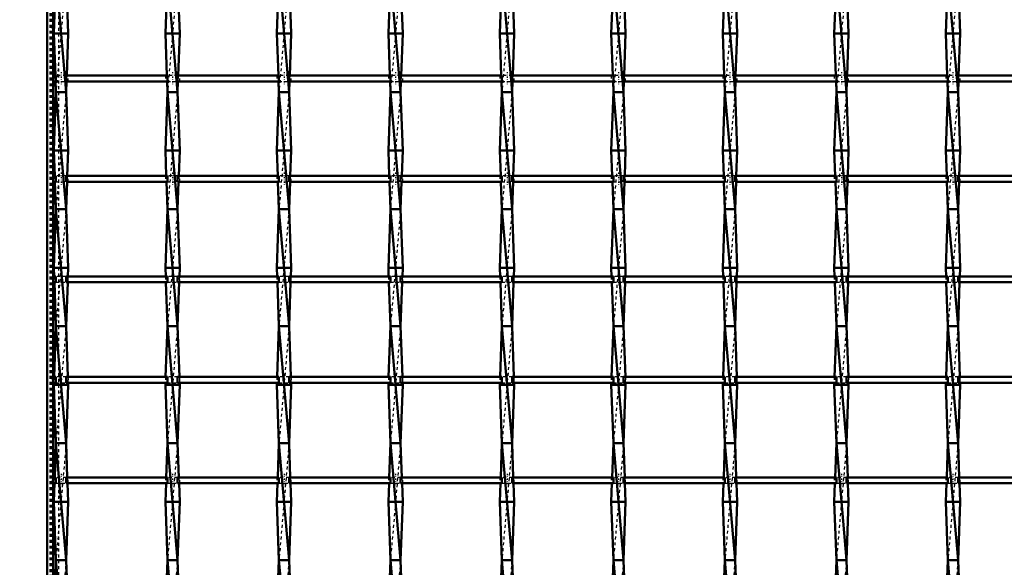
# Model space of a CAD drawing. Header units: millimetres. Extents: x -846 to 532, y -500 to 878.
# Tile 4 of 25: x -509 to -173, y -304 to -117. Entities that reach past the tile are written whole.
import ezdxf

# ---------------------------------------------------------------- set-up
doc = ezdxf.new("R2010")
doc.units = ezdxf.units.MM
doc.linetypes.add('Center', pattern=[1.5, 0.45, -0.5, 0.05, -0.5])
doc.linetypes.add('Dashed', pattern=[2, 1, -1])
for name, color, linetype, lineweight in [('2d ConnectionPoints', 7, 'Continuous', 50), ('AM_0', 7, 'Continuous', 50), ('AM_5', 3, 'Continuous', 25), ('AM_7', 7, 'Center', 25), ('AM_9', 6, 'Dashed', 25)]:
    doc.layers.add(name, color=color, linetype=linetype, lineweight=lineweight)
doc.dimstyles.new('ISO-25', dxfattribs={"dimtxt": 2.5, "dimasz": 2.5, "dimexe": 1.25, "dimexo": 0.625, "dimtad": 1, "dimtxsty": 'Standard', "dimcen": 2.5, "dimadec": 0, "dimazin": 0, "dimtfac": 1, "dimtmove": 0, "dimatfit": 3, "dimfxl": 1, "dimarcsym": 0})

# ---------------------------------------------------------------- blocks, each defined once
blk = doc.blocks.new('3_jmf7zim00uh4y213qtrdlx7em________0_in_LSSP23034382111000100035010_4')
at = {"layer": 'AM_0'}
for p, q in [((-497.1, -103.99), (-497.75, -122)), ((-497.03, -101.99), (-493.57, -142)), ((-493.5, -103.99), (-492.85, -122)), ((-492.85, -122), (-497.75, -122)), ((-497.75, -122), (-497.24, -136.32)), ((-492.85, -122), (-493.36, -136.32)), ((-497.16, -138.32), (-497.03, -142)), ((-493.44, -138.32), (-493.57, -142)), ((-497.03, -142), (-497.75, -162)), ((-493.57, -142), (-497.03, -142)), ((-497.03, -142), (-493.57, -182)), ((-493.57, -142), (-492.85, -162)), ((-497.75, -162), (-497.44, -170.65)), ((-492.85, -162), (-497.75, -162)), ((-492.85, -162), (-493.16, -170.65)), ((-497.37, -172.65), (-497.03, -182)), ((-493.23, -172.65), (-493.57, -182)), ((-497.03, -182), (-497.75, -202)), ((-493.57, -182), (-497.03, -182)), ((-497.03, -182), (-493.57, -222)), ((-493.57, -182), (-492.85, -202)), ((-492.85, -202), (-497.75, -202)), ((-497.75, -202), (-497.64, -204.98)), ((-492.85, -202), (-492.96, -204.98)), ((-497.57, -206.98), (-497.03, -222)), ((-493.03, -206.98), (-493.57, -222)), ((-497.03, -222), (-497.65, -239.31)), ((-493.57, -222), (-497.03, -222)), ((-497.03, -222), (-493.57, -262)), ((-493.57, -222), (-492.95, -239.31)), ((-497.73, -241.31), (-497.75, -242)), ((-497.75, -242), (-497.03, -262)), ((-492.85, -242), (-497.75, -242)), ((-492.85, -242), (-493.57, -262)), ((-492.87, -241.31), (-492.85, -242)), ((-497.03, -262), (-497.45, -273.64)), ((-497.03, -262), (-493.57, -302)), ((-493.57, -262), (-497.03, -262)), ((-493.57, -262), (-493.15, -273.64)), ((-497.52, -275.64), (-497.75, -282)), ((-493.08, -275.64), (-492.85, -282)), ((-492.85, -282), (-497.75, -282)), ((-497.75, -282), (-497.03, -302)), ((-492.85, -282), (-493.57, -302)), ((-497.03, -302), (-497.25, -307.97)), ((-497.03, -302), (-493.57, -342)), ((-493.57, -302), (-497.03, -302)), ((-493.57, -302), (-493.35, -307.97))]:
    blk.add_line(p, q, dxfattribs=at)
at = {"layer": 'AM_9'}
for p, q in [((-493.57, -102), (-497.03, -142)), ((-497.24, -136.32), (-497.16, -138.32)), ((-493.36, -136.32), (-493.44, -138.32)), ((-493.57, -142), (-497.03, -182)), ((-497.44, -170.65), (-497.37, -172.65)), ((-493.16, -170.65), (-493.23, -172.65)), ((-493.57, -182), (-497.03, -222)), ((-497.64, -204.98), (-497.57, -206.98)), ((-492.96, -204.98), (-493.03, -206.98)), ((-493.57, -222), (-497.03, -262)), ((-497.65, -239.31), (-497.73, -241.31)), ((-492.95, -239.31), (-492.87, -241.31)), ((-493.57, -262), (-497.03, -302)), ((-497.45, -273.64), (-497.52, -275.64)), ((-493.15, -273.64), (-493.08, -275.64)), ((-493.57, -302), (-497.03, -342))]:
    blk.add_line(p, q, dxfattribs=at)
blk = doc.blocks.new('4_0ent8qy65j3mjumj5evp2ehra________0_in_LSSP23034382111000100035010_4')
at = {"layer": 'AM_0'}
for p, q in [((-459, -103.99), (-459.65, -122)), ((-458.93, -102), (-455.47, -142)), ((-455.4, -103.99), (-454.75, -122)), ((-459.65, -122), (-459.14, -136.32)), ((-454.75, -122), (-459.65, -122)), ((-454.75, -122), (-455.26, -136.32)), ((-459.06, -138.32), (-458.93, -142)), ((-455.34, -138.32), (-455.47, -142)), ((-458.93, -142), (-459.65, -162)), ((-458.93, -142), (-455.47, -182)), ((-455.47, -142), (-458.93, -142)), ((-455.47, -142), (-454.75, -162)), ((-459.65, -162), (-459.34, -170.65)), ((-454.75, -162), (-459.65, -162)), ((-454.75, -162), (-455.06, -170.65)), ((-459.27, -172.65), (-458.93, -182)), ((-455.13, -172.65), (-455.47, -182)), ((-458.93, -182), (-459.65, -202)), ((-458.93, -182), (-455.47, -222)), ((-455.47, -182), (-458.93, -182)), ((-455.47, -182), (-454.75, -202)), ((-459.65, -202), (-459.54, -204.98)), ((-454.75, -202), (-459.65, -202)), ((-454.75, -202), (-454.86, -204.98)), ((-459.47, -206.98), (-458.93, -222)), ((-454.93, -206.98), (-455.47, -222)), ((-458.93, -222), (-459.55, -239.31)), ((-455.47, -222), (-458.93, -222)), ((-458.93, -222), (-455.47, -262)), ((-455.47, -222), (-454.85, -239.31)), ((-459.63, -241.31), (-459.65, -242)), ((-459.65, -242), (-458.93, -262)), ((-454.75, -242), (-459.65, -242)), ((-454.75, -242), (-455.47, -262)), ((-454.77, -241.31), (-454.75, -242)), ((-458.93, -262), (-459.35, -273.64)), ((-458.93, -262), (-455.47, -302)), ((-455.47, -262), (-458.93, -262)), ((-455.47, -262), (-455.05, -273.64)), ((-459.42, -275.64), (-459.65, -282)), ((-454.98, -275.64), (-454.75, -282)), ((-454.75, -282), (-459.65, -282)), ((-459.65, -282), (-458.93, -302)), ((-454.75, -282), (-455.47, -302)), ((-458.93, -302), (-459.15, -307.97)), ((-458.93, -302), (-455.47, -342)), ((-455.47, -302), (-458.93, -302)), ((-455.47, -302), (-455.25, -307.97))]:
    blk.add_line(p, q, dxfattribs=at)
at = {"layer": 'AM_9'}
for p, q in [((-455.47, -102), (-458.93, -142)), ((-459.14, -136.32), (-459.06, -138.32)), ((-455.26, -136.32), (-455.34, -138.32)), ((-455.47, -142), (-458.93, -182)), ((-459.34, -170.65), (-459.27, -172.65)), ((-455.06, -170.65), (-455.13, -172.65)), ((-455.47, -182), (-458.93, -222)), ((-459.54, -204.98), (-459.47, -206.98)), ((-454.86, -204.98), (-454.93, -206.98)), ((-455.47, -222), (-458.93, -262)), ((-459.55, -239.31), (-459.63, -241.31)), ((-454.85, -239.31), (-454.77, -241.31)), ((-455.47, -262), (-458.93, -302)), ((-459.35, -273.64), (-459.42, -275.64)), ((-455.05, -273.64), (-454.98, -275.64)), ((-455.47, -302), (-458.93, -342))]:
    blk.add_line(p, q, dxfattribs=at)
blk = doc.blocks.new('5_xgnts8r4yzye22ken94gie0fa________0_in_LSSP23034382111000100035010_4')
at = {"layer": 'AM_0'}
for p, q in [((-420.9, -103.99), (-421.55, -122)), ((-420.83, -102), (-417.37, -142)), ((-417.3, -103.99), (-416.65, -122)), ((-416.65, -122), (-421.55, -122)), ((-421.55, -122), (-421.04, -136.32)), ((-416.65, -122), (-417.16, -136.32)), ((-420.96, -138.32), (-420.83, -142)), ((-417.24, -138.32), (-417.37, -142)), ((-420.83, -142), (-421.55, -162)), ((-420.83, -142), (-417.37, -182)), ((-417.37, -142), (-420.83, -142)), ((-417.37, -142), (-416.65, -162)), ((-416.65, -162), (-421.55, -162)), ((-421.55, -162), (-421.24, -170.65)), ((-416.65, -162), (-416.96, -170.65)), ((-421.17, -172.65), (-420.83, -182)), ((-417.03, -172.65), (-417.37, -182)), ((-420.83, -182), (-421.55, -202)), ((-417.37, -182), (-420.83, -182)), ((-420.83, -182), (-417.37, -222)), ((-417.37, -182), (-416.65, -202)), ((-416.65, -202), (-421.55, -202)), ((-421.55, -202), (-421.44, -204.98)), ((-416.65, -202), (-416.76, -204.98)), ((-421.37, -206.98), (-420.83, -222)), ((-416.83, -206.98), (-417.37, -222)), ((-420.83, -222), (-421.45, -239.31)), ((-420.83, -222), (-417.37, -262)), ((-417.37, -222), (-420.83, -222)), ((-417.37, -222), (-416.75, -239.31)), ((-421.53, -241.31), (-421.55, -242)), ((-416.65, -242), (-421.55, -242)), ((-421.55, -242), (-420.83, -262)), ((-416.65, -242), (-417.37, -262)), ((-416.67, -241.31), (-416.65, -242)), ((-420.83, -262), (-421.25, -273.64)), ((-420.83, -262), (-417.37, -302)), ((-417.37, -262), (-420.83, -262)), ((-417.37, -262), (-416.95, -273.64)), ((-421.32, -275.64), (-421.55, -282)), ((-416.88, -275.64), (-416.65, -282)), ((-416.65, -282), (-421.55, -282)), ((-421.55, -282), (-420.83, -302)), ((-416.65, -282), (-417.37, -302)), ((-420.83, -302), (-421.05, -307.97)), ((-420.83, -302), (-417.37, -342)), ((-417.37, -302), (-420.83, -302)), ((-417.37, -302), (-417.15, -307.97))]:
    blk.add_line(p, q, dxfattribs=at)
at = {"layer": 'AM_9'}
for p, q in [((-417.37, -102), (-420.83, -142)), ((-421.04, -136.32), (-420.96, -138.32)), ((-417.16, -136.32), (-417.24, -138.32)), ((-417.37, -142), (-420.83, -182)), ((-421.24, -170.65), (-421.17, -172.65)), ((-416.96, -170.65), (-417.03, -172.65)), ((-417.37, -182), (-420.83, -222)), ((-421.44, -204.98), (-421.37, -206.98)), ((-416.76, -204.98), (-416.83, -206.98)), ((-417.37, -222), (-420.83, -262)), ((-421.45, -239.31), (-421.53, -241.31)), ((-416.75, -239.31), (-416.67, -241.31)), ((-417.37, -262), (-420.83, -302)), ((-421.25, -273.64), (-421.32, -275.64)), ((-416.95, -273.64), (-416.88, -275.64)), ((-417.37, -302), (-420.83, -342))]:
    blk.add_line(p, q, dxfattribs=at)
blk = doc.blocks.new('6_eud848mx5cnmzd3usw3zmjzfd________0_in_LSSP23034382111000100035010_4')
at = {"layer": 'AM_0'}
for p, q in [((-382.8, -103.99), (-383.45, -122)), ((-382.73, -102), (-379.27, -142)), ((-379.2, -103.99), (-378.55, -122)), ((-378.55, -122), (-383.45, -122)), ((-383.45, -122), (-382.94, -136.32)), ((-378.55, -122), (-379.06, -136.32)), ((-382.86, -138.32), (-382.73, -142)), ((-379.14, -138.32), (-379.27, -142)), ((-382.73, -142), (-383.45, -162)), ((-382.73, -142), (-379.27, -182)), ((-379.27, -142), (-382.73, -142)), ((-379.27, -142), (-378.55, -162)), ((-383.45, -162), (-383.14, -170.65)), ((-378.55, -162), (-383.45, -162)), ((-378.55, -162), (-378.86, -170.65)), ((-383.07, -172.65), (-382.73, -182)), ((-378.93, -172.65), (-379.27, -182)), ((-382.73, -182), (-383.45, -202)), ((-382.73, -182), (-379.27, -222)), ((-379.27, -182), (-382.73, -182)), ((-379.27, -182), (-378.55, -202)), ((-383.45, -202), (-383.34, -204.98)), ((-378.55, -202), (-383.45, -202)), ((-378.55, -202), (-378.66, -204.98)), ((-383.27, -206.98), (-382.73, -222)), ((-378.73, -206.98), (-379.27, -222)), ((-382.73, -222), (-383.35, -239.31)), ((-382.73, -222), (-379.27, -262)), ((-379.27, -222), (-382.73, -222)), ((-379.27, -222), (-378.65, -239.31)), ((-383.43, -241.31), (-383.45, -242)), ((-383.45, -242), (-382.73, -262)), ((-378.55, -242), (-383.45, -242)), ((-378.55, -242), (-379.27, -262)), ((-378.57, -241.31), (-378.55, -242)), ((-382.73, -262), (-383.15, -273.64)), ((-382.73, -262), (-379.27, -302)), ((-379.27, -262), (-382.73, -262)), ((-379.27, -262), (-378.85, -273.64)), ((-383.22, -275.64), (-383.45, -282)), ((-378.78, -275.64), (-378.55, -282)), ((-383.45, -282), (-382.73, -302)), ((-378.55, -282), (-383.45, -282)), ((-378.55, -282), (-379.27, -302)), ((-382.73, -302), (-382.95, -307.97)), ((-379.27, -302), (-382.73, -302)), ((-382.73, -302), (-379.27, -342)), ((-379.27, -302), (-379.05, -307.97))]:
    blk.add_line(p, q, dxfattribs=at)
at = {"layer": 'AM_9'}
for p, q in [((-379.27, -102), (-382.73, -142)), ((-382.94, -136.32), (-382.86, -138.32)), ((-379.06, -136.32), (-379.14, -138.32)), ((-379.27, -142), (-382.73, -182)), ((-383.14, -170.65), (-383.07, -172.65)), ((-378.86, -170.65), (-378.93, -172.65)), ((-379.27, -182), (-382.73, -222)), ((-383.34, -204.98), (-383.27, -206.98)), ((-378.66, -204.98), (-378.73, -206.98)), ((-379.27, -222), (-382.73, -262)), ((-383.35, -239.31), (-383.43, -241.31)), ((-378.65, -239.31), (-378.57, -241.31)), ((-379.27, -262), (-382.73, -302)), ((-383.15, -273.64), (-383.22, -275.64)), ((-378.85, -273.64), (-378.78, -275.64)), ((-379.27, -302), (-382.73, -342))]:
    blk.add_line(p, q, dxfattribs=at)
blk = doc.blocks.new('7_k6i1l1n6iofbzkxecq22ui89a________0_in_LSSP23034382111000100035010_4')
at = {"layer": 'AM_0'}
for p, q in [((-344.7, -103.99), (-345.35, -122)), ((-344.63, -102), (-341.17, -142)), ((-341.1, -103.99), (-340.45, -122)), ((-340.45, -122), (-345.35, -122)), ((-345.35, -122), (-344.84, -136.32)), ((-340.45, -122), (-340.96, -136.32)), ((-344.76, -138.32), (-344.63, -142)), ((-341.04, -138.32), (-341.17, -142)), ((-344.63, -142), (-345.35, -162)), ((-341.17, -142), (-344.63, -142)), ((-344.63, -142), (-341.17, -182)), ((-341.17, -142), (-340.45, -162)), ((-345.35, -162), (-345.04, -170.65)), ((-340.45, -162), (-345.35, -162)), ((-340.45, -162), (-340.76, -170.65)), ((-344.97, -172.65), (-344.63, -182)), ((-340.83, -172.65), (-341.17, -182)), ((-344.63, -182), (-345.35, -202)), ((-344.63, -182), (-341.17, -222)), ((-341.17, -182), (-344.63, -182)), ((-341.17, -182), (-340.45, -202)), ((-340.45, -202), (-345.35, -202)), ((-345.35, -202), (-345.24, -204.98)), ((-340.45, -202), (-340.56, -204.98)), ((-345.17, -206.98), (-344.63, -222)), ((-340.63, -206.98), (-341.17, -222)), ((-344.63, -222), (-345.25, -239.31)), ((-344.63, -222), (-341.17, -262)), ((-341.17, -222), (-344.63, -222)), ((-341.17, -222), (-340.55, -239.31)), ((-345.33, -241.31), (-345.35, -242)), ((-345.35, -242), (-344.63, -262)), ((-340.45, -242), (-345.35, -242)), ((-340.45, -242), (-341.17, -262)), ((-340.47, -241.31), (-340.45, -242)), ((-344.63, -262), (-345.05, -273.64)), ((-344.63, -262), (-341.17, -302)), ((-341.17, -262), (-344.63, -262)), ((-341.17, -262), (-340.75, -273.64)), ((-345.12, -275.64), (-345.35, -282)), ((-340.68, -275.64), (-340.45, -282)), ((-340.45, -282), (-345.35, -282)), ((-345.35, -282), (-344.63, -302)), ((-340.45, -282), (-341.17, -302)), ((-344.63, -302), (-344.85, -307.97)), ((-344.63, -302), (-341.17, -342)), ((-341.17, -302), (-344.63, -302)), ((-341.17, -302), (-340.95, -307.97))]:
    blk.add_line(p, q, dxfattribs=at)
at = {"layer": 'AM_9'}
for p, q in [((-341.17, -102), (-344.63, -142)), ((-344.84, -136.32), (-344.76, -138.32)), ((-340.96, -136.32), (-341.04, -138.32)), ((-341.17, -142), (-344.63, -182)), ((-345.04, -170.65), (-344.97, -172.65)), ((-340.76, -170.65), (-340.83, -172.65)), ((-341.17, -182), (-344.63, -222)), ((-345.24, -204.98), (-345.17, -206.98)), ((-340.56, -204.98), (-340.63, -206.98)), ((-341.17, -222), (-344.63, -262)), ((-345.25, -239.31), (-345.33, -241.31)), ((-340.55, -239.31), (-340.47, -241.31)), ((-341.17, -262), (-344.63, -302)), ((-345.05, -273.64), (-345.12, -275.64)), ((-340.75, -273.64), (-340.68, -275.64)), ((-341.17, -302), (-344.63, -342))]:
    blk.add_line(p, q, dxfattribs=at)
blk = doc.blocks.new('8_akztkkjdw3zo6nc8800x7fabi________0_in_LSSP23034382111000100035010_4')
at = {"layer": 'AM_0'}
for p, q in [((-306.6, -103.99), (-307.25, -122)), ((-306.53, -102), (-303.07, -142)), ((-303, -103.99), (-302.35, -122)), ((-307.25, -122), (-306.74, -136.32)), ((-302.35, -122), (-307.25, -122)), ((-302.35, -122), (-302.86, -136.32)), ((-306.66, -138.32), (-306.53, -142)), ((-302.94, -138.32), (-303.07, -142)), ((-306.53, -142), (-307.25, -162)), ((-303.07, -142), (-306.53, -142)), ((-306.53, -142), (-303.07, -182)), ((-303.07, -142), (-302.35, -162)), ((-302.35, -162), (-307.25, -162)), ((-307.25, -162), (-306.94, -170.65)), ((-302.35, -162), (-302.66, -170.65)), ((-306.87, -172.65), (-306.53, -182)), ((-302.73, -172.65), (-303.07, -182)), ((-306.53, -182), (-307.25, -202)), ((-306.53, -182), (-303.07, -222)), ((-303.07, -182), (-306.53, -182)), ((-303.07, -182), (-302.35, -202)), ((-302.35, -202), (-307.25, -202)), ((-307.25, -202), (-307.14, -204.98)), ((-302.35, -202), (-302.46, -204.98)), ((-307.07, -206.98), (-306.53, -222)), ((-302.53, -206.98), (-303.07, -222)), ((-306.53, -222), (-307.15, -239.31)), ((-306.53, -222), (-303.07, -262)), ((-303.07, -222), (-306.53, -222)), ((-303.07, -222), (-302.45, -239.31)), ((-307.23, -241.31), (-307.25, -242)), ((-302.35, -242), (-307.25, -242)), ((-307.25, -242), (-306.53, -262)), ((-302.35, -242), (-303.07, -262)), ((-302.37, -241.31), (-302.35, -242)), ((-306.53, -262), (-306.95, -273.64)), ((-306.53, -262), (-303.07, -302)), ((-303.07, -262), (-306.53, -262)), ((-303.07, -262), (-302.65, -273.64)), ((-307.02, -275.64), (-307.25, -282)), ((-302.58, -275.64), (-302.35, -282)), ((-302.35, -282), (-307.25, -282)), ((-307.25, -282), (-306.53, -302)), ((-302.35, -282), (-303.07, -302)), ((-306.53, -302), (-306.75, -307.97)), ((-306.53, -302), (-303.07, -342)), ((-303.07, -302), (-306.53, -302)), ((-303.07, -302), (-302.85, -307.97))]:
    blk.add_line(p, q, dxfattribs=at)
at = {"layer": 'AM_9'}
for p, q in [((-303.07, -102), (-306.53, -142)), ((-306.74, -136.32), (-306.66, -138.32)), ((-302.86, -136.32), (-302.94, -138.32)), ((-303.07, -142), (-306.53, -182)), ((-306.94, -170.65), (-306.87, -172.65)), ((-302.66, -170.65), (-302.73, -172.65)), ((-303.07, -182), (-306.53, -222)), ((-307.14, -204.98), (-307.07, -206.98)), ((-302.46, -204.98), (-302.53, -206.98)), ((-303.07, -222), (-306.53, -262)), ((-307.15, -239.31), (-307.23, -241.31)), ((-302.45, -239.31), (-302.37, -241.31)), ((-303.07, -262), (-306.53, -302)), ((-306.95, -273.64), (-307.02, -275.64)), ((-302.65, -273.64), (-302.58, -275.64)), ((-303.07, -302), (-306.53, -342))]:
    blk.add_line(p, q, dxfattribs=at)
blk = doc.blocks.new('9_pajd35x818bkf4yshofziqwor________0_in_LSSP23034382111000100035010_4')
at = {"layer": 'AM_0'}
for p, q in [((-268.5, -103.99), (-269.15, -122)), ((-268.43, -102), (-264.97, -142)), ((-264.9, -103.99), (-264.25, -122)), ((-264.25, -122), (-269.15, -122)), ((-269.15, -122), (-268.64, -136.32)), ((-264.25, -122), (-264.76, -136.32)), ((-268.56, -138.32), (-268.43, -142)), ((-264.84, -138.32), (-264.97, -142)), ((-268.43, -142), (-269.15, -162)), ((-264.97, -142), (-268.43, -142)), ((-268.43, -142), (-264.97, -182)), ((-264.97, -142), (-264.25, -162)), ((-264.25, -162), (-269.15, -162)), ((-269.15, -162), (-268.84, -170.65)), ((-264.25, -162), (-264.56, -170.65)), ((-268.77, -172.65), (-268.43, -182)), ((-264.63, -172.65), (-264.97, -182)), ((-268.43, -182), (-269.15, -202)), ((-264.97, -182), (-268.43, -182)), ((-268.43, -182), (-264.97, -222)), ((-264.97, -182), (-264.25, -202)), ((-264.25, -202), (-269.15, -202)), ((-269.15, -202), (-269.04, -204.98)), ((-264.25, -202), (-264.36, -204.98)), ((-268.97, -206.98), (-268.43, -222)), ((-264.43, -206.98), (-264.97, -222)), ((-268.43, -222), (-269.05, -239.31)), ((-268.43, -222), (-264.97, -262)), ((-264.97, -222), (-268.43, -222)), ((-264.97, -222), (-264.35, -239.31)), ((-269.13, -241.31), (-269.15, -242)), ((-264.25, -242), (-269.15, -242)), ((-269.15, -242), (-268.43, -262)), ((-264.25, -242), (-264.97, -262)), ((-264.27, -241.31), (-264.25, -242)), ((-268.43, -262), (-268.85, -273.64)), ((-268.43, -262), (-264.97, -302)), ((-264.97, -262), (-268.43, -262)), ((-264.97, -262), (-264.55, -273.64)), ((-268.92, -275.64), (-269.15, -282)), ((-264.48, -275.64), (-264.25, -282)), ((-264.25, -282), (-269.15, -282)), ((-269.15, -282), (-268.43, -302)), ((-264.25, -282), (-264.97, -302)), ((-268.43, -302), (-268.65, -307.97)), ((-264.97, -302), (-268.43, -302)), ((-268.43, -302), (-264.97, -342)), ((-264.97, -302), (-264.75, -307.97))]:
    blk.add_line(p, q, dxfattribs=at)
at = {"layer": 'AM_9'}
for p, q in [((-264.97, -102), (-268.43, -142)), ((-268.64, -136.32), (-268.56, -138.32)), ((-264.76, -136.32), (-264.84, -138.32)), ((-264.97, -142), (-268.43, -182)), ((-268.84, -170.65), (-268.77, -172.65)), ((-264.56, -170.65), (-264.63, -172.65)), ((-264.97, -182), (-268.43, -222)), ((-269.04, -204.98), (-268.97, -206.98)), ((-264.36, -204.98), (-264.43, -206.98)), ((-264.97, -222), (-268.43, -262)), ((-269.05, -239.31), (-269.13, -241.31)), ((-264.35, -239.31), (-264.27, -241.31)), ((-264.97, -262), (-268.43, -302)), ((-268.85, -273.64), (-268.92, -275.64)), ((-264.55, -273.64), (-264.48, -275.64)), ((-264.97, -302), (-268.43, -342))]:
    blk.add_line(p, q, dxfattribs=at)
blk = doc.blocks.new('10_tebfaf77lvoxcjf3449m0jhwm________0_in_LSSP23034382111000100035010_4')
at = {"layer": 'AM_0'}
for p, q in [((-230.4, -103.99), (-231.05, -122)), ((-230.33, -102), (-226.87, -142)), ((-226.8, -103.99), (-226.15, -122)), ((-231.05, -122), (-230.54, -136.32)), ((-226.15, -122), (-231.05, -122)), ((-226.15, -122), (-226.66, -136.32)), ((-230.46, -138.32), (-230.33, -142)), ((-226.74, -138.32), (-226.87, -142)), ((-230.33, -142), (-231.05, -162)), ((-230.33, -142), (-226.87, -182)), ((-226.87, -142), (-230.33, -142)), ((-226.87, -142), (-226.15, -162)), ((-226.15, -162), (-231.05, -162)), ((-231.05, -162), (-230.74, -170.65)), ((-226.15, -162), (-226.46, -170.65)), ((-230.67, -172.65), (-230.33, -182)), ((-226.53, -172.65), (-226.87, -182)), ((-230.33, -182), (-231.05, -202)), ((-226.87, -182), (-230.33, -182)), ((-230.33, -182), (-226.87, -222)), ((-226.87, -182), (-226.15, -202)), ((-231.05, -202), (-230.94, -204.98)), ((-226.15, -202), (-231.05, -202)), ((-226.15, -202), (-226.26, -204.98)), ((-230.87, -206.98), (-230.33, -222)), ((-226.33, -206.98), (-226.87, -222)), ((-230.33, -222), (-230.95, -239.31)), ((-230.33, -222), (-226.87, -262)), ((-226.87, -222), (-230.33, -222)), ((-226.87, -222), (-226.25, -239.31)), ((-231.03, -241.31), (-231.05, -242)), ((-231.05, -242), (-230.33, -262)), ((-226.15, -242), (-231.05, -242)), ((-226.15, -242), (-226.87, -262)), ((-226.17, -241.31), (-226.15, -242)), ((-230.33, -262), (-230.75, -273.64)), ((-230.33, -262), (-226.87, -302)), ((-226.87, -262), (-230.33, -262)), ((-226.87, -262), (-226.45, -273.64)), ((-230.82, -275.64), (-231.05, -282)), ((-226.38, -275.64), (-226.15, -282)), ((-231.05, -282), (-230.33, -302)), ((-226.15, -282), (-231.05, -282)), ((-226.15, -282), (-226.87, -302)), ((-230.33, -302), (-230.55, -307.97)), ((-226.87, -302), (-230.33, -302)), ((-230.33, -302), (-226.87, -342)), ((-226.87, -302), (-226.65, -307.97))]:
    blk.add_line(p, q, dxfattribs=at)
at = {"layer": 'AM_9'}
for p, q in [((-226.87, -102), (-230.33, -142)), ((-230.54, -136.32), (-230.46, -138.32)), ((-226.66, -136.32), (-226.74, -138.32)), ((-226.87, -142), (-230.33, -182)), ((-230.74, -170.65), (-230.67, -172.65)), ((-226.46, -170.65), (-226.53, -172.65)), ((-226.87, -182), (-230.33, -222)), ((-230.94, -204.98), (-230.87, -206.98)), ((-226.26, -204.98), (-226.33, -206.98)), ((-226.87, -222), (-230.33, -262)), ((-230.95, -239.31), (-231.03, -241.31)), ((-226.25, -239.31), (-226.17, -241.31)), ((-226.87, -262), (-230.33, -302)), ((-230.75, -273.64), (-230.82, -275.64)), ((-226.45, -273.64), (-226.38, -275.64)), ((-226.87, -302), (-230.33, -342))]:
    blk.add_line(p, q, dxfattribs=at)
blk = doc.blocks.new('11_j7ka71h5haoka4n5qrk62uh4s________0_in_LSSP23034382111000100035010_4')
at = {"layer": 'AM_0'}
for p, q in [((-192.3, -103.99), (-192.95, -122)), ((-192.23, -102), (-188.77, -142)), ((-188.7, -103.99), (-188.05, -122)), ((-192.95, -122), (-192.44, -136.32)), ((-188.05, -122), (-192.95, -122)), ((-188.05, -122), (-188.56, -136.32)), ((-192.36, -138.32), (-192.23, -142)), ((-188.64, -138.32), (-188.77, -142)), ((-192.23, -142), (-192.95, -162)), ((-192.23, -142), (-188.77, -182)), ((-188.77, -142), (-192.23, -142)), ((-188.77, -142), (-188.05, -162)), ((-188.05, -162), (-192.95, -162)), ((-192.95, -162), (-192.64, -170.65)), ((-188.05, -162), (-188.36, -170.65)), ((-192.57, -172.65), (-192.23, -182)), ((-188.43, -172.65), (-188.77, -182)), ((-192.23, -182), (-192.95, -202)), ((-188.77, -182), (-192.23, -182)), ((-192.23, -182), (-188.77, -222)), ((-188.77, -182), (-188.05, -202)), ((-188.05, -202), (-192.95, -202)), ((-192.95, -202), (-192.84, -204.98)), ((-188.05, -202), (-188.16, -204.98)), ((-192.77, -206.98), (-192.23, -222)), ((-188.23, -206.98), (-188.77, -222)), ((-192.23, -222), (-192.85, -239.31)), ((-188.77, -222), (-192.23, -222)), ((-192.23, -222), (-188.77, -262)), ((-188.77, -222), (-188.15, -239.31)), ((-192.93, -241.31), (-192.95, -242)), ((-188.05, -242), (-192.95, -242)), ((-192.95, -242), (-192.23, -262)), ((-188.05, -242), (-188.77, -262)), ((-188.07, -241.31), (-188.05, -242)), ((-192.23, -262), (-192.65, -273.64)), ((-192.23, -262), (-188.77, -302)), ((-188.77, -262), (-192.23, -262)), ((-188.77, -262), (-188.35, -273.64)), ((-192.72, -275.64), (-192.95, -282)), ((-188.28, -275.64), (-188.05, -282)), ((-188.05, -282), (-192.95, -282)), ((-192.95, -282), (-192.23, -302)), ((-188.05, -282), (-188.77, -302)), ((-192.23, -302), (-192.45, -307.97)), ((-188.77, -302), (-192.23, -302)), ((-192.23, -302), (-188.77, -342)), ((-188.77, -302), (-188.55, -307.97))]:
    blk.add_line(p, q, dxfattribs=at)
at = {"layer": 'AM_9'}
for p, q in [((-188.77, -102), (-192.23, -142)), ((-192.44, -136.32), (-192.36, -138.32)), ((-188.56, -136.32), (-188.64, -138.32)), ((-188.77, -142), (-192.23, -182)), ((-192.64, -170.65), (-192.57, -172.65)), ((-188.36, -170.65), (-188.43, -172.65)), ((-188.77, -182), (-192.23, -222)), ((-192.84, -204.98), (-192.77, -206.98)), ((-188.16, -204.98), (-188.23, -206.98)), ((-188.77, -222), (-192.23, -262)), ((-192.85, -239.31), (-192.93, -241.31)), ((-188.15, -239.31), (-188.07, -241.31)), ((-188.77, -262), (-192.23, -302)), ((-192.65, -273.64), (-192.72, -275.64)), ((-188.35, -273.64), (-188.28, -275.64)), ((-188.77, -302), (-192.23, -342))]:
    blk.add_line(p, q, dxfattribs=at)
blk = doc.blocks.new('37_d2m5ja1n617vgk1usxwcum85c________0_in_LSSP23034382111000100035010_4')
at = {"layer": 'AM_0'}
for p, q in [((-497.03, -273.64), (-498, -273.64)), ((-498, -273.64), (-498, -275.64)), ((-497.03, -275.64), (-498, -275.64)), ((-497.03, -273.64), (-497.03, -275.64)), ((-493.57, -275.64), (-493.57, -273.64)), ((-458.93, -273.64), (-493.57, -273.64)), ((-458.93, -275.64), (-493.57, -275.64)), ((-458.93, -273.64), (-458.93, -275.64)), ((-420.83, -273.64), (-455.47, -273.64)), ((-455.47, -275.64), (-455.47, -273.64)), ((-420.83, -275.64), (-455.47, -275.64)), ((-420.83, -273.64), (-420.83, -275.64)), ((-382.73, -273.64), (-417.37, -273.64)), ((-417.37, -275.64), (-417.37, -273.64)), ((-382.73, -275.64), (-417.37, -275.64)), ((-382.73, -273.64), (-382.73, -275.64)), ((-344.63, -273.64), (-379.27, -273.64)), ((-379.27, -275.64), (-379.27, -273.64)), ((-344.63, -275.64), (-379.27, -275.64)), ((-344.63, -273.64), (-344.63, -275.64)), ((-306.53, -273.64), (-341.17, -273.64)), ((-341.17, -275.64), (-341.17, -273.64)), ((-306.53, -275.64), (-341.17, -275.64)), ((-306.53, -273.64), (-306.53, -275.64)), ((-268.43, -273.64), (-303.07, -273.64)), ((-303.07, -275.64), (-303.07, -273.64)), ((-268.43, -275.64), (-303.07, -275.64)), ((-268.43, -273.64), (-268.43, -275.64)), ((-230.33, -273.64), (-264.97, -273.64)), ((-264.97, -275.64), (-264.97, -273.64)), ((-230.33, -275.64), (-264.97, -275.64)), ((-230.33, -273.64), (-230.33, -275.64)), ((-226.87, -275.64), (-226.87, -273.64)), ((-192.23, -273.64), (-226.87, -273.64)), ((-192.23, -275.64), (-226.87, -275.64)), ((-192.23, -273.64), (-192.23, -275.64)), ((-154.13, -273.64), (-188.77, -273.64)), ((-188.77, -275.64), (-188.77, -273.64)), ((-154.13, -275.64), (-188.77, -275.64))]:
    blk.add_line(p, q, dxfattribs=at)
at = {"layer": 'AM_7'}
for p, q in [((-495.3, -272.44), (-495.3, -276.84)), ((-457.2, -272.44), (-457.2, -276.84)), ((-419.1, -272.44), (-419.1, -276.84)), ((-381, -272.44), (-381, -276.84)), ((-342.9, -272.44), (-342.9, -276.84)), ((-304.8, -272.44), (-304.8, -276.84)), ((-266.7, -272.44), (-266.7, -276.84)), ((-228.6, -272.44), (-228.6, -276.84)), ((-190.5, -272.44), (-190.5, -276.84))]:
    blk.add_line(p, q, dxfattribs=at)
at = {"layer": 'AM_9'}
for p, q in [((-497.75, -273.64), (-497.75, -275.64)), ((-493.57, -273.64), (-497.03, -273.64)), ((-497.03, -275.64), (-493.57, -275.64)), ((-492.85, -275.64), (-492.85, -273.64)), ((-459.65, -273.64), (-459.65, -275.64)), ((-455.47, -273.64), (-458.93, -273.64)), ((-458.93, -275.64), (-455.47, -275.64)), ((-454.75, -275.64), (-454.75, -273.64)), ((-421.55, -273.64), (-421.55, -275.64)), ((-417.37, -273.64), (-420.83, -273.64)), ((-420.83, -275.64), (-417.37, -275.64)), ((-416.65, -275.64), (-416.65, -273.64)), ((-383.45, -273.64), (-383.45, -275.64)), ((-379.27, -273.64), (-382.73, -273.64)), ((-382.73, -275.64), (-379.27, -275.64)), ((-378.55, -275.64), (-378.55, -273.64)), ((-345.35, -273.64), (-345.35, -275.64)), ((-341.17, -273.64), (-344.63, -273.64)), ((-344.63, -275.64), (-341.17, -275.64)), ((-340.45, -275.64), (-340.45, -273.64)), ((-307.25, -273.64), (-307.25, -275.64)), ((-303.07, -273.64), (-306.53, -273.64)), ((-306.53, -275.64), (-303.07, -275.64)), ((-302.35, -275.64), (-302.35, -273.64)), ((-269.15, -273.64), (-269.15, -275.64)), ((-264.97, -273.64), (-268.43, -273.64)), ((-268.43, -275.64), (-264.97, -275.64)), ((-264.25, -275.64), (-264.25, -273.64)), ((-231.05, -273.64), (-231.05, -275.64)), ((-226.87, -273.64), (-230.33, -273.64)), ((-230.33, -275.64), (-226.87, -275.64)), ((-226.15, -275.64), (-226.15, -273.64)), ((-192.95, -273.64), (-192.95, -275.64)), ((-188.77, -273.64), (-192.23, -273.64)), ((-192.23, -275.64), (-188.77, -275.64)), ((-188.05, -275.64), (-188.05, -273.64))]:
    blk.add_line(p, q, dxfattribs=at)
blk = doc.blocks.new('38_ki4uz48f243dow2dxhahj1lcg________0_in_LSSP23034382111000100035010_4')
at = {"layer": 'AM_0'}
for p, q in [((-497.03, -239.31), (-498, -239.31)), ((-498, -239.31), (-498, -241.31)), ((-497.03, -241.31), (-498, -241.31)), ((-497.03, -239.31), (-497.03, -241.31)), ((-458.93, -239.31), (-493.57, -239.31)), ((-493.57, -241.31), (-493.57, -239.31)), ((-458.93, -241.31), (-493.57, -241.31)), ((-458.93, -239.31), (-458.93, -241.31)), ((-455.47, -241.31), (-455.47, -239.31)), ((-420.83, -239.31), (-455.47, -239.31)), ((-420.83, -241.31), (-455.47, -241.31)), ((-420.83, -239.31), (-420.83, -241.31)), ((-382.73, -239.31), (-417.37, -239.31)), ((-417.37, -241.31), (-417.37, -239.31)), ((-382.73, -241.31), (-417.37, -241.31)), ((-382.73, -239.31), (-382.73, -241.31)), ((-344.63, -239.31), (-379.27, -239.31)), ((-379.27, -241.31), (-379.27, -239.31)), ((-344.63, -241.31), (-379.27, -241.31)), ((-344.63, -239.31), (-344.63, -241.31)), ((-306.53, -239.31), (-341.17, -239.31)), ((-341.17, -241.31), (-341.17, -239.31)), ((-306.53, -241.31), (-341.17, -241.31)), ((-306.53, -239.31), (-306.53, -241.31)), ((-268.43, -239.31), (-303.07, -239.31)), ((-303.07, -241.31), (-303.07, -239.31)), ((-268.43, -241.31), (-303.07, -241.31)), ((-268.43, -239.31), (-268.43, -241.31)), ((-264.97, -241.31), (-264.97, -239.31)), ((-230.33, -239.31), (-264.97, -239.31)), ((-230.33, -241.31), (-264.97, -241.31)), ((-230.33, -239.31), (-230.33, -241.31)), ((-192.23, -239.31), (-226.87, -239.31)), ((-226.87, -241.31), (-226.87, -239.31)), ((-192.23, -241.31), (-226.87, -241.31)), ((-192.23, -239.31), (-192.23, -241.31)), ((-154.13, -239.31), (-188.77, -239.31)), ((-188.77, -241.31), (-188.77, -239.31)), ((-154.13, -241.31), (-188.77, -241.31))]:
    blk.add_line(p, q, dxfattribs=at)
at = {"layer": 'AM_7'}
for p, q in [((-495.3, -238.11), (-495.3, -242.51)), ((-457.2, -238.11), (-457.2, -242.51)), ((-419.1, -238.11), (-419.1, -242.51)), ((-381, -238.11), (-381, -242.51)), ((-342.9, -238.11), (-342.9, -242.51)), ((-304.8, -238.11), (-304.8, -242.51)), ((-266.7, -238.11), (-266.7, -242.51)), ((-228.6, -238.11), (-228.6, -242.51)), ((-190.5, -238.11), (-190.5, -242.51))]:
    blk.add_line(p, q, dxfattribs=at)
at = {"layer": 'AM_9'}
for p, q in [((-497.75, -239.31), (-497.75, -241.31)), ((-493.57, -239.31), (-497.03, -239.31)), ((-497.03, -241.31), (-493.57, -241.31)), ((-492.85, -241.31), (-492.85, -239.31)), ((-459.65, -239.31), (-459.65, -241.31)), ((-455.47, -239.31), (-458.93, -239.31)), ((-458.93, -241.31), (-455.47, -241.31)), ((-454.75, -241.31), (-454.75, -239.31)), ((-421.55, -239.31), (-421.55, -241.31)), ((-417.37, -239.31), (-420.83, -239.31)), ((-420.83, -241.31), (-417.37, -241.31)), ((-416.65, -241.31), (-416.65, -239.31)), ((-383.45, -239.31), (-383.45, -241.31)), ((-379.27, -239.31), (-382.73, -239.31)), ((-382.73, -241.31), (-379.27, -241.31)), ((-378.55, -241.31), (-378.55, -239.31)), ((-345.35, -239.31), (-345.35, -241.31)), ((-341.17, -239.31), (-344.63, -239.31)), ((-344.63, -241.31), (-341.17, -241.31)), ((-340.45, -241.31), (-340.45, -239.31)), ((-307.25, -239.31), (-307.25, -241.31)), ((-303.07, -239.31), (-306.53, -239.31)), ((-306.53, -241.31), (-303.07, -241.31)), ((-302.35, -241.31), (-302.35, -239.31)), ((-269.15, -239.31), (-269.15, -241.31)), ((-264.97, -239.31), (-268.43, -239.31)), ((-268.43, -241.31), (-264.97, -241.31)), ((-264.25, -241.31), (-264.25, -239.31)), ((-231.05, -239.31), (-231.05, -241.31)), ((-226.87, -239.31), (-230.33, -239.31)), ((-230.33, -241.31), (-226.87, -241.31)), ((-226.15, -241.31), (-226.15, -239.31)), ((-192.95, -239.31), (-192.95, -241.31)), ((-188.77, -239.31), (-192.23, -239.31)), ((-192.23, -241.31), (-188.77, -241.31)), ((-188.05, -241.31), (-188.05, -239.31))]:
    blk.add_line(p, q, dxfattribs=at)
blk = doc.blocks.new('39_vtvumvvlbxsae9ky9h0t8gprg________0_in_LSSP23034382111000100035010_4')
at = {"layer": 'AM_0'}
for p, q in [((-497.03, -204.98), (-498, -204.98)), ((-498, -204.98), (-498, -206.98)), ((-497.03, -204.98), (-497.03, -206.98)), ((-458.93, -204.98), (-493.57, -204.98)), ((-493.57, -206.98), (-493.57, -204.98)), ((-458.93, -204.98), (-458.93, -206.98)), ((-420.83, -204.98), (-455.47, -204.98)), ((-455.47, -206.98), (-455.47, -204.98)), ((-420.83, -204.98), (-420.83, -206.98)), ((-382.73, -204.98), (-417.37, -204.98)), ((-417.37, -206.98), (-417.37, -204.98)), ((-382.73, -204.98), (-382.73, -206.98)), ((-344.63, -204.98), (-379.27, -204.98)), ((-379.27, -206.98), (-379.27, -204.98)), ((-344.63, -204.98), (-344.63, -206.98)), ((-306.53, -204.98), (-341.17, -204.98)), ((-341.17, -206.98), (-341.17, -204.98)), ((-306.53, -204.98), (-306.53, -206.98)), ((-268.43, -204.98), (-303.07, -204.98)), ((-303.07, -206.98), (-303.07, -204.98)), ((-268.43, -204.98), (-268.43, -206.98)), ((-230.33, -204.98), (-264.97, -204.98)), ((-264.97, -206.98), (-264.97, -204.98)), ((-230.33, -204.98), (-230.33, -206.98)), ((-226.87, -206.98), (-226.87, -204.98)), ((-192.23, -204.98), (-226.87, -204.98)), ((-192.23, -204.98), (-192.23, -206.98)), ((-154.13, -204.98), (-188.77, -204.98)), ((-188.77, -206.98), (-188.77, -204.98)), ((-497.03, -206.98), (-498, -206.98)), ((-458.93, -206.98), (-493.57, -206.98)), ((-420.83, -206.98), (-455.47, -206.98)), ((-382.73, -206.98), (-417.37, -206.98)), ((-344.63, -206.98), (-379.27, -206.98)), ((-306.53, -206.98), (-341.17, -206.98)), ((-268.43, -206.98), (-303.07, -206.98)), ((-230.33, -206.98), (-264.97, -206.98)), ((-192.23, -206.98), (-226.87, -206.98)), ((-154.13, -206.98), (-188.77, -206.98))]:
    blk.add_line(p, q, dxfattribs=at)
at = {"layer": 'AM_7'}
for p, q in [((-495.3, -203.78), (-495.3, -208.18)), ((-457.2, -203.78), (-457.2, -208.18)), ((-419.1, -203.78), (-419.1, -208.18)), ((-381, -203.78), (-381, -208.18)), ((-342.9, -203.78), (-342.9, -208.18)), ((-304.8, -203.78), (-304.8, -208.18)), ((-266.7, -203.78), (-266.7, -208.18)), ((-228.6, -203.78), (-228.6, -208.18)), ((-190.5, -203.78), (-190.5, -208.18))]:
    blk.add_line(p, q, dxfattribs=at)
at = {"layer": 'AM_9'}
for p, q in [((-497.75, -204.98), (-497.75, -206.98)), ((-493.57, -204.98), (-497.03, -204.98)), ((-492.85, -206.98), (-492.85, -204.98)), ((-459.65, -204.98), (-459.65, -206.98)), ((-455.47, -204.98), (-458.93, -204.98)), ((-454.75, -206.98), (-454.75, -204.98)), ((-421.55, -204.98), (-421.55, -206.98)), ((-417.37, -204.98), (-420.83, -204.98)), ((-416.65, -206.98), (-416.65, -204.98)), ((-383.45, -204.98), (-383.45, -206.98)), ((-379.27, -204.98), (-382.73, -204.98)), ((-378.55, -206.98), (-378.55, -204.98)), ((-345.35, -204.98), (-345.35, -206.98)), ((-341.17, -204.98), (-344.63, -204.98)), ((-340.45, -206.98), (-340.45, -204.98)), ((-307.25, -204.98), (-307.25, -206.98)), ((-303.07, -204.98), (-306.53, -204.98)), ((-302.35, -206.98), (-302.35, -204.98)), ((-269.15, -204.98), (-269.15, -206.98)), ((-264.97, -204.98), (-268.43, -204.98)), ((-264.25, -206.98), (-264.25, -204.98)), ((-231.05, -204.98), (-231.05, -206.98)), ((-226.87, -204.98), (-230.33, -204.98)), ((-226.15, -206.98), (-226.15, -204.98)), ((-192.95, -204.98), (-192.95, -206.98)), ((-188.77, -204.98), (-192.23, -204.98)), ((-188.05, -206.98), (-188.05, -204.98)), ((-497.03, -206.98), (-493.57, -206.98)), ((-458.93, -206.98), (-455.47, -206.98)), ((-420.83, -206.98), (-417.37, -206.98)), ((-382.73, -206.98), (-379.27, -206.98)), ((-344.63, -206.98), (-341.17, -206.98)), ((-306.53, -206.98), (-303.07, -206.98)), ((-268.43, -206.98), (-264.97, -206.98)), ((-230.33, -206.98), (-226.87, -206.98)), ((-192.23, -206.98), (-188.77, -206.98))]:
    blk.add_line(p, q, dxfattribs=at)
blk = doc.blocks.new('40_cocv4j7xk6k7zoviv9rnrdsmk________0_in_LSSP23034382111000100035010_4')
at = {"layer": 'AM_0'}
for p, q in [((-497.03, -170.65), (-498, -170.65)), ((-498, -170.65), (-498, -172.65)), ((-497.03, -170.65), (-497.03, -172.65)), ((-458.93, -170.65), (-493.57, -170.65)), ((-493.57, -172.65), (-493.57, -170.65)), ((-458.93, -170.65), (-458.93, -172.65)), ((-455.47, -172.65), (-455.47, -170.65)), ((-420.83, -170.65), (-455.47, -170.65)), ((-420.83, -170.65), (-420.83, -172.65)), ((-382.73, -170.65), (-417.37, -170.65)), ((-417.37, -172.65), (-417.37, -170.65)), ((-382.73, -170.65), (-382.73, -172.65)), ((-344.63, -170.65), (-379.27, -170.65)), ((-379.27, -172.65), (-379.27, -170.65)), ((-344.63, -170.65), (-344.63, -172.65)), ((-306.53, -170.65), (-341.17, -170.65)), ((-341.17, -172.65), (-341.17, -170.65)), ((-306.53, -170.65), (-306.53, -172.65)), ((-268.43, -170.65), (-303.07, -170.65)), ((-303.07, -172.65), (-303.07, -170.65)), ((-268.43, -170.65), (-268.43, -172.65)), ((-264.97, -172.65), (-264.97, -170.65)), ((-230.33, -170.65), (-264.97, -170.65)), ((-230.33, -170.65), (-230.33, -172.65)), ((-192.23, -170.65), (-226.87, -170.65)), ((-226.87, -172.65), (-226.87, -170.65)), ((-192.23, -170.65), (-192.23, -172.65)), ((-154.13, -170.65), (-188.77, -170.65)), ((-188.77, -172.65), (-188.77, -170.65)), ((-497.03, -172.65), (-498, -172.65)), ((-458.93, -172.65), (-493.57, -172.65)), ((-420.83, -172.65), (-455.47, -172.65)), ((-382.73, -172.65), (-417.37, -172.65)), ((-344.63, -172.65), (-379.27, -172.65)), ((-306.53, -172.65), (-341.17, -172.65)), ((-268.43, -172.65), (-303.07, -172.65)), ((-230.33, -172.65), (-264.97, -172.65)), ((-192.23, -172.65), (-226.87, -172.65)), ((-154.13, -172.65), (-188.77, -172.65))]:
    blk.add_line(p, q, dxfattribs=at)
at = {"layer": 'AM_7'}
for p, q in [((-495.3, -169.45), (-495.3, -173.85)), ((-457.2, -169.45), (-457.2, -173.85)), ((-419.1, -169.45), (-419.1, -173.85)), ((-381, -169.45), (-381, -173.85)), ((-342.9, -169.45), (-342.9, -173.85)), ((-304.8, -169.45), (-304.8, -173.85)), ((-266.7, -169.45), (-266.7, -173.85)), ((-228.6, -169.45), (-228.6, -173.85)), ((-190.5, -169.45), (-190.5, -173.85))]:
    blk.add_line(p, q, dxfattribs=at)
at = {"layer": 'AM_9'}
for p, q in [((-497.75, -170.65), (-497.75, -172.65)), ((-493.57, -170.65), (-497.03, -170.65)), ((-492.85, -172.65), (-492.85, -170.65)), ((-459.65, -170.65), (-459.65, -172.65)), ((-455.47, -170.65), (-458.93, -170.65)), ((-454.75, -172.65), (-454.75, -170.65)), ((-421.55, -170.65), (-421.55, -172.65)), ((-417.37, -170.65), (-420.83, -170.65)), ((-416.65, -172.65), (-416.65, -170.65)), ((-383.45, -170.65), (-383.45, -172.65)), ((-379.27, -170.65), (-382.73, -170.65)), ((-378.55, -172.65), (-378.55, -170.65)), ((-345.35, -170.65), (-345.35, -172.65)), ((-341.17, -170.65), (-344.63, -170.65)), ((-340.45, -172.65), (-340.45, -170.65)), ((-307.25, -170.65), (-307.25, -172.65)), ((-303.07, -170.65), (-306.53, -170.65)), ((-302.35, -172.65), (-302.35, -170.65)), ((-269.15, -170.65), (-269.15, -172.65)), ((-264.97, -170.65), (-268.43, -170.65)), ((-264.25, -172.65), (-264.25, -170.65)), ((-231.05, -170.65), (-231.05, -172.65)), ((-226.87, -170.65), (-230.33, -170.65)), ((-226.15, -172.65), (-226.15, -170.65)), ((-192.95, -170.65), (-192.95, -172.65)), ((-188.77, -170.65), (-192.23, -170.65)), ((-188.05, -172.65), (-188.05, -170.65)), ((-497.03, -172.65), (-493.57, -172.65)), ((-458.93, -172.65), (-455.47, -172.65)), ((-420.83, -172.65), (-417.37, -172.65)), ((-382.73, -172.65), (-379.27, -172.65)), ((-344.63, -172.65), (-341.17, -172.65)), ((-306.53, -172.65), (-303.07, -172.65)), ((-268.43, -172.65), (-264.97, -172.65)), ((-230.33, -172.65), (-226.87, -172.65)), ((-192.23, -172.65), (-188.77, -172.65))]:
    blk.add_line(p, q, dxfattribs=at)
blk = doc.blocks.new('41_sxmw3fh0gn5znzj6oohapogle________0_in_LSSP23034382111000100035010_4')
at = {"layer": 'AM_0'}
for p, q in [((-497.03, -136.32), (-498, -136.32)), ((-498, -136.32), (-498, -138.32)), ((-497.03, -136.32), (-497.03, -138.32)), ((-458.93, -136.32), (-493.57, -136.32)), ((-493.57, -138.32), (-493.57, -136.32)), ((-458.93, -136.32), (-458.93, -138.32)), ((-420.83, -136.32), (-455.47, -136.32)), ((-455.47, -138.32), (-455.47, -136.32)), ((-420.83, -136.32), (-420.83, -138.32)), ((-382.73, -136.32), (-417.37, -136.32)), ((-417.37, -138.32), (-417.37, -136.32)), ((-382.73, -136.32), (-382.73, -138.32)), ((-344.63, -136.32), (-379.27, -136.32)), ((-379.27, -138.32), (-379.27, -136.32)), ((-344.63, -136.32), (-344.63, -138.32)), ((-306.53, -136.32), (-341.17, -136.32)), ((-341.17, -138.32), (-341.17, -136.32)), ((-306.53, -136.32), (-306.53, -138.32)), ((-268.43, -136.32), (-303.07, -136.32)), ((-303.07, -138.32), (-303.07, -136.32)), ((-268.43, -136.32), (-268.43, -138.32)), ((-264.97, -138.32), (-264.97, -136.32)), ((-230.33, -136.32), (-264.97, -136.32)), ((-230.33, -136.32), (-230.33, -138.32)), ((-192.23, -136.32), (-226.87, -136.32)), ((-226.87, -138.32), (-226.87, -136.32)), ((-192.23, -136.32), (-192.23, -138.32)), ((-154.13, -136.32), (-188.77, -136.32)), ((-188.77, -138.32), (-188.77, -136.32)), ((-497.03, -138.32), (-498, -138.32)), ((-458.93, -138.32), (-493.57, -138.32)), ((-420.83, -138.32), (-455.47, -138.32)), ((-382.73, -138.32), (-417.37, -138.32)), ((-344.63, -138.32), (-379.27, -138.32)), ((-306.53, -138.32), (-341.17, -138.32)), ((-268.43, -138.32), (-303.07, -138.32)), ((-230.33, -138.32), (-264.97, -138.32)), ((-192.23, -138.32), (-226.87, -138.32)), ((-154.13, -138.32), (-188.77, -138.32))]:
    blk.add_line(p, q, dxfattribs=at)
at = {"layer": 'AM_7'}
for p, q in [((-495.3, -135.12), (-495.3, -139.52)), ((-457.2, -135.12), (-457.2, -139.52)), ((-419.1, -135.12), (-419.1, -139.52)), ((-381, -135.12), (-381, -139.52)), ((-342.9, -135.12), (-342.9, -139.52)), ((-304.8, -135.12), (-304.8, -139.52)), ((-266.7, -135.12), (-266.7, -139.52)), ((-228.6, -135.12), (-228.6, -139.52)), ((-190.5, -135.12), (-190.5, -139.52))]:
    blk.add_line(p, q, dxfattribs=at)
at = {"layer": 'AM_9'}
for p, q in [((-497.75, -136.32), (-497.75, -138.32)), ((-493.57, -136.32), (-497.03, -136.32)), ((-492.85, -138.32), (-492.85, -136.32)), ((-459.65, -136.32), (-459.65, -138.32)), ((-455.47, -136.32), (-458.93, -136.32)), ((-454.75, -138.32), (-454.75, -136.32)), ((-421.55, -136.32), (-421.55, -138.32)), ((-417.37, -136.32), (-420.83, -136.32)), ((-416.65, -138.32), (-416.65, -136.32)), ((-383.45, -136.32), (-383.45, -138.32)), ((-379.27, -136.32), (-382.73, -136.32)), ((-378.55, -138.32), (-378.55, -136.32)), ((-345.35, -136.32), (-345.35, -138.32)), ((-341.17, -136.32), (-344.63, -136.32)), ((-340.45, -138.32), (-340.45, -136.32)), ((-307.25, -136.32), (-307.25, -138.32)), ((-303.07, -136.32), (-306.53, -136.32)), ((-302.35, -138.32), (-302.35, -136.32)), ((-269.15, -136.32), (-269.15, -138.32)), ((-264.97, -136.32), (-268.43, -136.32)), ((-264.25, -138.32), (-264.25, -136.32)), ((-231.05, -136.32), (-231.05, -138.32)), ((-226.87, -136.32), (-230.33, -136.32)), ((-226.15, -138.32), (-226.15, -136.32)), ((-192.95, -136.32), (-192.95, -138.32)), ((-188.77, -136.32), (-192.23, -136.32)), ((-188.05, -138.32), (-188.05, -136.32)), ((-497.03, -138.32), (-493.57, -138.32)), ((-458.93, -138.32), (-455.47, -138.32)), ((-420.83, -138.32), (-417.37, -138.32)), ((-382.73, -138.32), (-379.27, -138.32)), ((-344.63, -138.32), (-341.17, -138.32)), ((-306.53, -138.32), (-303.07, -138.32)), ((-268.43, -138.32), (-264.97, -138.32)), ((-230.33, -138.32), (-226.87, -138.32)), ((-192.23, -138.32), (-188.77, -138.32))]:
    blk.add_line(p, q, dxfattribs=at)
blk = doc.blocks.new('60_9dlimw6j8ju9trr3x6yxzs3oj________0_in_LSSP23034382111000100035010_4')
at = {"layer": 'AM_0'}
for p, q in [((-500, -498), (-500, 498)), ((-498, -498), (-498, 498))]:
    blk.add_line(p, q, dxfattribs=at)
at = {"layer": 'AM_9'}
for p, q in [((-498.99, -498), (-498.99, 498)), ((-498.55, -498), (-498.55, 498)), ((-496.05, -495), (-496.05, 498))]:
    blk.add_line(p, q, dxfattribs=at)
blk = doc.blocks.new('*D61')
at = {"layer": 'AM_5', "color": 0, "lineweight": -2}
for p, q in [((-500, 500), (-720, 500)), ((-720, 460), (-720, 208.94)), ((-720, -460), (-720, -208.94)), ((-500, -500), (-720, -500))]:
    blk.add_line(p, q, dxfattribs=at)
at = {"layer": 'AM_5', "color": 0}
for points in [[(-713.33, 460), (-726.67, 460), (-720, 500)], [(-726.67, -460), (-713.33, -460), (-720, -500)]]:
    blk.add_solid(points, dxfattribs=at)
at = {"layer": 'Defpoints', "color": 0}
for p in [(-500, 500), (-720, -500), (-500, -500)]:
    blk.add_point(p, dxfattribs=at)
at = {"layer": 'AM_5', "color": 0, "insert": (-720, 0), "char_height": 40, "attachment_point": 5, "rotation": 90}
blk.add_mtext('B = 1000 mm', dxfattribs=at)

msp = doc.modelspace()

# ---------------------------------------------------------------- linework, layer by layer
at = {"layer": '2d ConnectionPoints'}
for p in [(-498, -120.155), (-498, -137.32), (-498, -137.32), (-498, -154.485), (-498, -171.65), (-498, -171.65), (-498, -188.815), (-498, -205.98), (-498, -205.98), (-498, -223.145), (-498, -240.31), (-498, -240.31), (-498, -257.475), (-498, -274.64), (-498, -274.64), (-498, -291.805)]:
    msp.add_point(p, dxfattribs=at)

# ---------------------------------------------------------------- block references
for name in ['60_9dlimw6j8ju9trr3x6yxzs3oj________0_in_LSSP23034382111000100035010_4', '3_jmf7zim00uh4y213qtrdlx7em________0_in_LSSP23034382111000100035010_4', '4_0ent8qy65j3mjumj5evp2ehra________0_in_LSSP23034382111000100035010_4', '5_xgnts8r4yzye22ken94gie0fa________0_in_LSSP23034382111000100035010_4', '6_eud848mx5cnmzd3usw3zmjzfd________0_in_LSSP23034382111000100035010_4', '7_k6i1l1n6iofbzkxecq22ui89a________0_in_LSSP23034382111000100035010_4', '8_akztkkjdw3zo6nc8800x7fabi________0_in_LSSP23034382111000100035010_4', '9_pajd35x818bkf4yshofziqwor________0_in_LSSP23034382111000100035010_4', '10_tebfaf77lvoxcjf3449m0jhwm________0_in_LSSP23034382111000100035010_4', '11_j7ka71h5haoka4n5qrk62uh4s________0_in_LSSP23034382111000100035010_4', '41_sxmw3fh0gn5znzj6oohapogle________0_in_LSSP23034382111000100035010_4', '40_cocv4j7xk6k7zoviv9rnrdsmk________0_in_LSSP23034382111000100035010_4', '39_vtvumvvlbxsae9ky9h0t8gprg________0_in_LSSP23034382111000100035010_4', '38_ki4uz48f243dow2dxhahj1lcg________0_in_LSSP23034382111000100035010_4', '37_d2m5ja1n617vgk1usxwcum85c________0_in_LSSP23034382111000100035010_4']:
    msp.add_blockref(name, (0, 0))

# ---------------------------------------------------------------- dimensions: what is measured, and where the dimension line sits
at = {"layer": 'AM_5'}
dim = msp.add_linear_dim(base=(-720, -500), p1=(-500, 500), p2=(-500, -500), angle=90, text='B = 1000 mm', dimstyle='ISO-25', override={"dimtxt": 40, "dimasz": 40, "dimexe": 0, "dimexo": 0, "dimgap": 12}, dxfattribs=at)
dim.commit()
dim.dimension.update_dxf_attribs({"geometry": '*D61', "text_midpoint": (-720, 0), "dimtype": 160, "text_rotation": 90})

doc.saveas('drawing.dxf')
